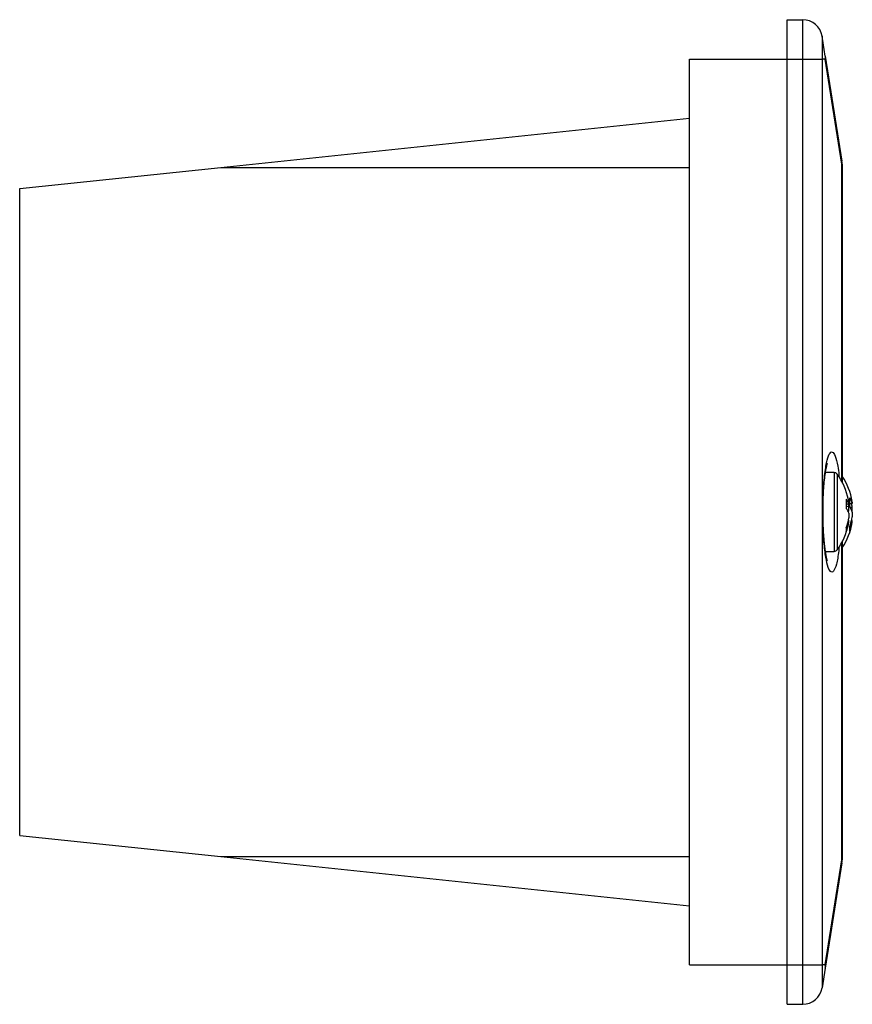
# Model space of a CAD drawing. Header units: millimetres. Extents: x 22 to 899, y 346 to 781.
# Tile 1 of 2: x 22 to 192, y 346 to 546. Entities that reach past the tile are written whole.
import ezdxf

# ---------------------------------------------------------------- set-up
doc = ezdxf.new("R2010")
doc.units = ezdxf.units.MM

msp = doc.modelspace()

# ---------------------------------------------------------------- linework, layer by layer
at = {"color": 7, "linetype": 'Continuous', "lineweight": 25}
for p, q in [((178.26, 546.02), (181.44, 546.02)), ((178.26, 538.02), (178.26, 546.02)), ((181.44, 538.02), (181.44, 546.02)), ((185.39, 542.64), (185.39, 538.02)), ((186.03, 538.64), (185.39, 542.64)), ((158.46, 538.02), (178.26, 538.02)), ((158.46, 354.02), (158.46, 538.02)), ((178.26, 538.02), (181.44, 538.02)), ((178.26, 354.02), (178.26, 538.02)), ((181.44, 354.02), (181.44, 538.02)), ((181.44, 538.02), (185.39, 538.02)), ((185.39, 538.02), (185.39, 354.02)), ((186.03, 538.02), (185.39, 538.02)), ((186.03, 538.64), (189.41, 517.29)), ((189.41, 516.66), (186.03, 538.02)), ((63.32, 516.02), (158.46, 526.02)), ((22.46, 511.72), (63.32, 516.02)), ((63.32, 516.02), (158.46, 516.02)), ((189.41, 516.66), (189.46, 516.66)), ((189.46, 516.66), (189.46, 452.09)), ((22.46, 380.31), (22.46, 511.72)), ((187.85, 454.02), (186.06, 454.02)), ((190.81, 448.02), (190.81, 447.67)), ((191.51, 448.04), (191.51, 447.77)), ((190.3, 447.66), (190.81, 447.67)), ((190.3, 447.14), (190.81, 447.18)), ((190.81, 446.24), (190.81, 447.18)), ((191.01, 447.75), (191.51, 447.77)), ((191.17, 447), (191.51, 447.03)), ((191.51, 446.07), (191.51, 447.03)), ((190.81, 445.8), (190.81, 444.86)), ((190.81, 444.01), (190.81, 444.36)), ((191.51, 444), (191.13, 444.03)), ((191.51, 445.97), (191.51, 445.01)), ((191.51, 444), (191.51, 444.27)), ((186.05, 438.02), (187.85, 438.02)), ((189.46, 439.95), (189.46, 375.38)), ((22.46, 380.31), (63.32, 376.02)), ((63.32, 376.02), (158.46, 376.02)), ((63.32, 376.02), (158.46, 366.02)), ((186.03, 354.02), (189.41, 375.38)), ((189.41, 374.75), (186.03, 353.39)), ((189.46, 375.38), (189.41, 375.38)), ((158.46, 354.02), (178.26, 354.02)), ((178.26, 354.02), (181.44, 354.02)), ((178.26, 346.02), (178.26, 354.02)), ((181.44, 346.02), (181.44, 354.02)), ((181.44, 354.02), (185.39, 354.02)), ((185.39, 354.02), (185.39, 349.39)), ((186.03, 354.02), (185.39, 354.02)), ((186.03, 353.39), (185.39, 349.39)), ((178.26, 346.02), (181.44, 346.02))]:
    msp.add_line(p, q, dxfattribs=at)
at = {"color": 8, "linetype": 'Continuous', "lineweight": 25}
for p, q in [((189.41, 452.18), (189.41, 516.66)), ((187.85, 454.02), (187.85, 438.73)), ((188.43, 453.73), (188.43, 439)), ((188.73, 453.3), (188.81, 453.57)), ((187.85, 438.73), (187.85, 438.02)), ((188.43, 439), (188.43, 438.31)), ((188.81, 438.47), (188.73, 438.74)), ((189.41, 375.38), (189.41, 439.85))]:
    msp.add_line(p, q, dxfattribs=at)
at = {"color": 7, "linetype": 'Continuous', "lineweight": 25, "flags": 128}
for points in [[(190.72, 448.52), (190.77, 448.28), (190.81, 448.02)], [(190.72, 446.02), (190.77, 446.12), (190.81, 446.24)]]:
    msp.add_lwpolyline(points, dxfattribs=at)
at = {"color": 7, "linetype": 'Continuous', "lineweight": 25}
for centre, radius, start, end in [((181.44, 542.02), 4, 9, 90), ((187.42, 516.97), 2.02, 351.0874, 8.9126), ((185.46, 516.66), 4, 0, 9), ((187.85, 453.3), 0.72, 36.3584, 90), ((177.96, 446.02), 13, 11.0843, 36.3584), ((178.67, 446.02), 13, 9.3177, 33.8973), ((187.92, 446.69), 3.05, 18.8861, 38.7152), ((178.42, 447.65), 11.92, 355.4847, 4.5153), ((187.79, 446.71), 3.87, 15.8893, 33.7986), ((180.12, 447.96), 10.92, 355.2828, 4.7172), ((187.92, 444.81), 3.05, 18.8861, 38.7152), ((180.08, 445.58), 10.84, 8.4387, 11.4659), ((187.79, 444.91), 3.87, 15.8893, 33.7986), ((181.64, 445.5), 9.99, 8.8126, 13.1342), ((180, 446.47), 10.92, 340.5279, 351.5432), ((180, 445.62), 10.92, 340.5279, 351.5432), ((181.54, 446.56), 10.09, 339.7132, 351.1596), ((181.54, 445.55), 10.09, 339.7132, 351.1596), ((177.96, 446.02), 13, 323.6416, 348.9157), ((178.67, 446.02), 13, 326.1027, 350.6823), ((187.89, 442.4), 2.45, 350.035, 9.965), ((187.59, 442.56), 3.45, 351.6025, 8.3975), ((187.85, 438.74), 0.72, 270, 323.6416), ((187.42, 375.06), 2.02, 351.0874, 8.9126), ((185.46, 375.38), 4, 351, 0), ((181.44, 350.02), 4, 270, 351)]:
    msp.add_arc(centre, radius, start, end, dxfattribs=at)
at = {"color": 8, "linetype": 'Continuous', "lineweight": 25}
for start_param, end_param in [(5.315193, 5.360751), (4.064027, 4.109585)]:
    msp.add_ellipse((187.23, 446.02), major_axis=(0, 12.5), ratio=0.158384, start_param=start_param, end_param=end_param, dxfattribs=at)
at = {"color": 7, "linetype": 'Continuous', "lineweight": 25}
for points, knots in [([(186.03, 538.02), (186.03, 538.03), (186.04, 538.15), (186.04, 538.28), (186.04, 538.47), (186.04, 538.57), (186.03, 538.63), (186.03, 538.64), (186.03, 538.64)], [0, 0, 0, 0, 0.0235152, 0.4489183, 0.4998562, 0.8967449, 0.9764848, 1, 1, 1, 1]), ([(188.81, 438.47), (188.8, 438.36), (188.72, 437.7), (188.55, 436.61), (188.2, 435.01), (187.7, 433.8), (187.07, 433.73), (186.49, 434.99), (186, 437.41), (185.66, 440.75), (185.5, 444.74), (185.53, 448.31), (185.67, 451.07), (185.83, 452.99), (186.04, 454.67), (186.36, 456.47), (186.83, 457.97), (187.45, 458.42), (188.05, 457.55), (188.51, 455.77), (188.73, 454.18), (188.81, 453.57)], [0, 0, 0, 0, 0.007271, 0.042414, 0.077553, 0.145841, 0.212431, 0.27783, 0.34288, 0.408824, 0.477376, 0.549882, 0.587138, 0.624382, 0.659992, 0.695594, 0.762657, 0.827937, 0.893058, 0.959004, 1, 1, 1, 1]), ([(186.45, 436.11), (186.46, 436.11), (186.46, 436.09), (186.38, 436.32), (186.26, 436.83), (186.13, 437.48), (186.03, 438.16), (185.92, 438.98), (185.8, 440.21), (185.68, 441.86), (185.6, 443.68), (185.57, 445.61), (185.58, 447.58), (185.64, 449.5), (185.75, 451.31), (185.9, 452.9), (186.07, 454.17), (186.24, 455.11), (186.37, 455.67), (186.47, 455.95), (186.46, 455.93), (186.45, 455.93)], [0, 0, 0, 0, 0.0166766, 0.0564073, 0.1038204, 0.1560875, 0.1810963, 0.2158487, 0.2790585, 0.3454449, 0.4143119, 0.4848221, 0.5566547, 0.6285657, 0.6991198, 0.7680667, 0.8338349, 0.8885448, 0.9396854, 0.9825179, 1, 1, 1, 1]), ([(186.03, 353.39), (186.03, 353.4), (186.04, 353.45), (186.04, 353.53), (186.04, 353.71), (186.04, 353.85), (186.03, 353.98), (186.03, 354.01), (186.03, 354.02)], [0, 0, 0, 0, 0.023515, 0.448918, 0.499856, 0.896745, 0.976485, 1, 1, 1, 1])]:
    msp.add_open_spline(points, degree=3, knots=knots, dxfattribs=at)

doc.saveas('drawing.dxf')
